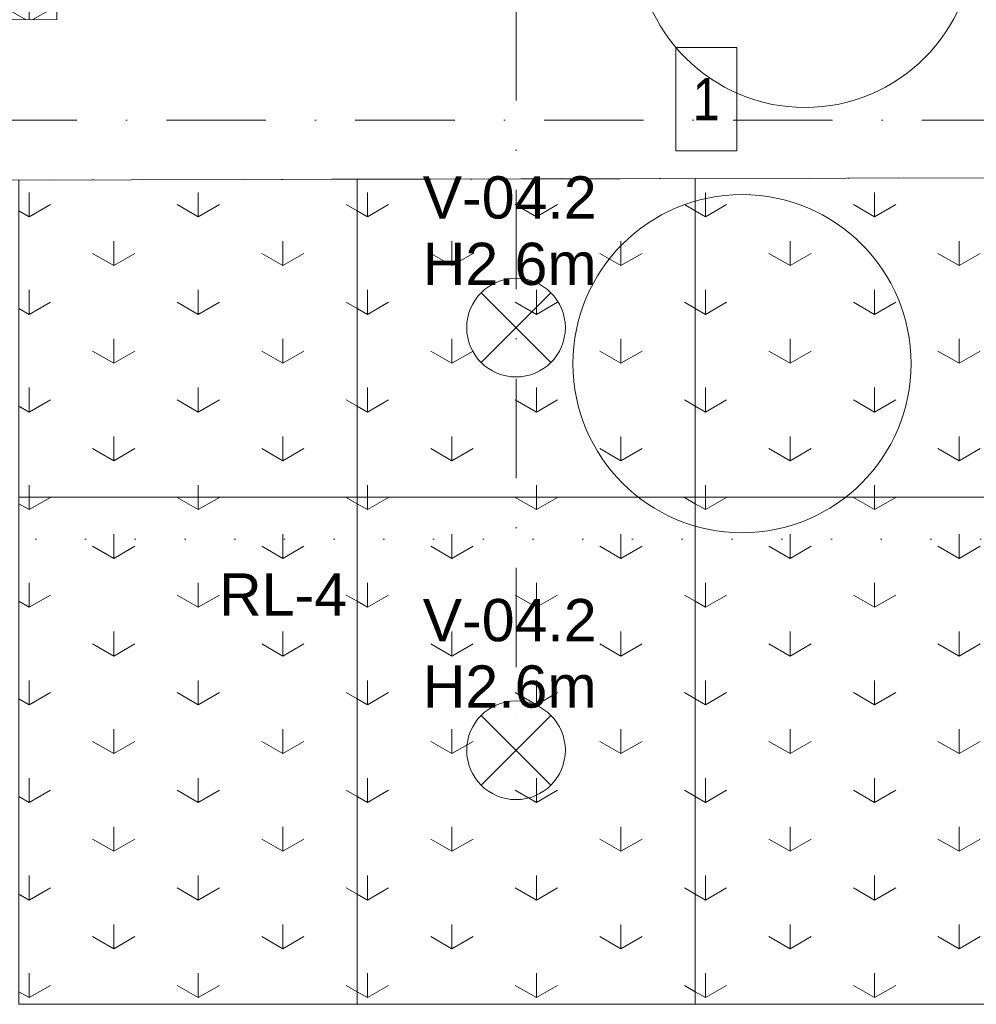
# Model space of a CAD drawing. Header units: millimetres. Extents: x -2532 to 181134, y -4151 to 53885.
# Tile 183 of 220: x 32066 to 35462, y 4307 to 7801. Entities that reach past the tile are written whole.
import ezdxf
from ezdxf.enums import TextEntityAlignment as Align

# ---------------------------------------------------------------- set-up
doc = ezdxf.new("R2010")
doc.units = ezdxf.units.MM
doc.header["$MEASUREMENT"] = 0
doc.linetypes.add('Dense Dotted', pattern=[176.388884, 0, -176.388884])
doc.linetypes.add('Dot & Dashed', pattern=[670.277762, 352.777767, -176.388884, 0, -141.111112])
for name, color, linetype in [('AR - Lõikejoon plaanis', 7, 'Continuous'), ('AR - Mööbel', 7, 'Continuous'), ('AR - Teljed', 7, 'Continuous'), ('New_SA - ripplaed', 7, 'Continuous'), ('SA - tähistused - laeviimistlus', 7, 'Continuous'), ('SA - tähistused - valgustus', 7, 'Continuous'), ('SA - valgustid', 7, 'Continuous')]:
    doc.layers.add(name, color=color, linetype=linetype)
for name, color, linetype, lineweight in [('AR - Lõikejoon plaanis_Pen_No__85', 7, 'Continuous', 9), ('AR - Mööbel_Pen_No__221', 252, 'Continuous', 13), ('AR - Teljed_Pen_No__4', 8, 'Continuous', 13), ('Märkused - Muinsuskaitselised väärtused_Pen_No__20', 1, 'Continuous', 13), ('New_SA - ripplaed_Pen_No__207', 5, 'Continuous', 9), ('SA - tähistused - laeviimistlus_Pen_No__211', 214, 'Continuous', 15), ('SA - tähistused - valgustus_Pen_No__1', 7, 'Continuous', 9), ('SA - tähistused - valgustus_Pen_No__105', 30, 'Continuous', 5), ('SA - valgustid_Pen_No__105', 30, 'Continuous', 5)]:
    doc.layers.add(name, color=color, linetype=linetype, lineweight=lineweight)
doc.styles.add('GENERATED_STYLE_1', font='txt')
doc.styles.add('GENERATED_STYLE_3', font='txt')
doc.styles.add('GENERATED_STYLE_4', font='txt')
pattern_1 = [(90, (0, 0), (-600, 0), [86.6025, -259.8076]), (90, (300, 173.2), (-600, 0), [86.6025, -259.8076]), (30, (0, 0), (-300, 519.615), [86.6025, -259.8076]), (30, (0, 346.4), (-300, 519.615), [86.6025, -259.8076]), (150, (0, 0), (300, 519.615), [86.6025, -259.8076]), (150, (0, 346.4), (300, 519.615), [86.6025, -259.8076])]

# ---------------------------------------------------------------- blocks, each defined once
blk = doc.blocks.new('Slab_71_1', base_point=(35453.7, 8089.8))
at = {"layer": 'AR - Mööbel_Pen_No__221', "linetype": 'Continuous', "flags": 128}
blk.add_lwpolyline([(35453.7, 8089.8, 1), (34253.7, 8089.8, 1)], format="xyb", close=True, dxfattribs=at)
blk = doc.blocks.new('Slab_72_1', base_point=(35230.1, 6580.6))
at = {"layer": 'AR - Mööbel_Pen_No__221', "linetype": 'Continuous', "flags": 128}
blk.add_lwpolyline([(35230.1, 6580.6, 1), (34030.1, 6580.6, 1)], format="xyb", close=True, dxfattribs=at)
blk = doc.blocks.new('Slab_160_1', base_point=(32063.9, 4306.9))
at = {"layer": 'New_SA - ripplaed_Pen_No__207', "linetype": 'Continuous'}
h = blk.add_hatch(dxfattribs=at)
h.set_pattern_fill('Grass_0001', color=256, style=0, pattern_type=2)
h.set_pattern_definition(pattern_1)
h.paths.add_polyline_path([(32063.9, 4306.9), (33063.5, 4306.9), (33263.9, 4306.9), (33263.9, 6106.9), (32063.9, 6106.9)])
at = {"layer": 'New_SA - ripplaed_Pen_No__207', "linetype": 'Continuous', "flags": 128}
blk.add_lwpolyline([(32063.9, 4306.9), (33063.5, 4306.9), (33263.9, 4306.9), (33263.9, 6106.9), (32063.9, 6106.9)], close=True, dxfattribs=at)
blk = doc.blocks.new('Slab_161_1', base_point=(32063.9, 6106.9))
at = {"layer": 'New_SA - ripplaed_Pen_No__207', "linetype": 'Continuous'}
h = blk.add_hatch(dxfattribs=at)
h.set_pattern_fill('Grass_0001', color=256, style=0, pattern_type=2)
h.set_pattern_definition(pattern_1)
h.paths.add_polyline_path([(32063.9, 6106.9), (33263.9, 6106.9), (33263.9, 7234.9), (32063.9, 7232.3)])
at = {"layer": 'New_SA - ripplaed_Pen_No__207', "linetype": 'Continuous', "flags": 128}
blk.add_lwpolyline([(32063.9, 6106.9), (33263.9, 6106.9), (33263.9, 7234.9), (32063.9, 7232.3)], close=True, dxfattribs=at)
blk = doc.blocks.new('Slab_164_1', base_point=(34463.9, 4306.9))
at = {"layer": 'New_SA - ripplaed_Pen_No__207', "linetype": 'Continuous'}
h = blk.add_hatch(dxfattribs=at)
h.set_pattern_fill('Grass_0001', color=256, style=0, pattern_type=2)
h.set_pattern_definition(pattern_1)
h.paths.add_polyline_path([(34463.9, 4306.9), (34463.9, 6106.9), (33263.9, 6106.9), (33263.9, 4306.9)])
at = {"layer": 'New_SA - ripplaed_Pen_No__207', "linetype": 'Continuous', "flags": 128}
blk.add_lwpolyline([(34463.9, 4306.9), (34463.9, 6106.9), (33263.9, 6106.9), (33263.9, 4306.9)], close=True, dxfattribs=at)
blk = doc.blocks.new('Slab_165_1', base_point=(33263.9, 6106.9))
at = {"layer": 'New_SA - ripplaed_Pen_No__207', "linetype": 'Continuous'}
h = blk.add_hatch(dxfattribs=at)
h.set_pattern_fill('Grass_0001', color=256, style=0, pattern_type=2)
h.set_pattern_definition(pattern_1)
h.paths.add_polyline_path([(33263.9, 6106.9), (34463.9, 6106.9), (34463.9, 7237.6), (33263.9, 7234.9)])
at = {"layer": 'New_SA - ripplaed_Pen_No__207', "linetype": 'Continuous', "flags": 128}
blk.add_lwpolyline([(33263.9, 6106.9), (34463.9, 6106.9), (34463.9, 7237.6), (33263.9, 7234.9)], close=True, dxfattribs=at)
blk = doc.blocks.new('Slab_168_1', base_point=(35663.9, 4306.9))
at = {"layer": 'New_SA - ripplaed_Pen_No__207', "linetype": 'Continuous'}
h = blk.add_hatch(dxfattribs=at)
h.set_pattern_fill('Grass_0001', color=256, style=0, pattern_type=2)
h.set_pattern_definition(pattern_1)
h.paths.add_polyline_path([(35663.9, 4306.9), (35663.9, 6106.9), (34463.9, 6106.9), (34463.9, 4306.9)])
at = {"layer": 'New_SA - ripplaed_Pen_No__207', "linetype": 'Continuous', "flags": 128}
blk.add_lwpolyline([(35663.9, 4306.9), (35663.9, 6106.9), (34463.9, 6106.9), (34463.9, 4306.9)], close=True, dxfattribs=at)
blk = doc.blocks.new('Slab_169_1', base_point=(34463.9, 6106.9))
at = {"layer": 'New_SA - ripplaed_Pen_No__207', "linetype": 'Continuous'}
h = blk.add_hatch(dxfattribs=at)
h.set_pattern_fill('Grass_0001', color=256, style=0, pattern_type=2)
h.set_pattern_definition(pattern_1)
h.paths.add_polyline_path([(34463.9, 6106.9), (35663.9, 6106.9), (35663.9, 6779.4), (35537.2, 6779.8), (35538.2, 7240), (34463.9, 7237.6)])
at = {"layer": 'New_SA - ripplaed_Pen_No__207', "linetype": 'Continuous', "flags": 128}
blk.add_lwpolyline([(34463.9, 6106.9), (35663.9, 6106.9), (35663.9, 6779.4), (35537.2, 6779.8), (35538.2, 7240), (34463.9, 7237.6)], close=True, dxfattribs=at)
blk = doc.blocks.new('Slab_174_1', base_point=(32197.7, 7802.3))
at = {"layer": 'New_SA - ripplaed_Pen_No__207', "linetype": 'Continuous'}
h = blk.add_hatch(dxfattribs=at)
h.set_pattern_fill('Grass_0001', color=256, style=0, pattern_type=2)
h.set_pattern_definition(pattern_1)
h.paths.add_polyline_path([(32197.7, 7802.3), (32197.7, 9594.9), (30997.7, 9594.9), (30997.7, 7799.7)])
at = {"layer": 'New_SA - ripplaed_Pen_No__207', "linetype": 'Continuous', "flags": 128}
blk.add_lwpolyline([(32197.7, 7802.3), (32197.7, 9594.9), (30997.7, 9594.9), (30997.7, 7799.7)], close=True, dxfattribs=at)
blk = doc.blocks.new('Standard grid marker')
at = {"layer": 'AR - Teljed_Pen_No__4', "linetype": 'Dot & Dashed'}
blk.add_line((1000, 0), (44867.9, 0), dxfattribs=at)
at = {"layer": 'AR - Teljed_Pen_No__4', "style": 'GENERATED_STYLE_1'}
for tag, p in [('AC_MarkerText_1_0', (-300, 14.3)), ('AC_MarkerText_1_1', (46167.9, 14.3))]:
    blk.add_attdef(tag, text='', height=250, dxfattribs=at).set_placement(p, align=Align.MIDDLE_CENTER)
blk = doc.blocks.new('Pendant Lamp 22')
at = {"layer": 'SA - valgustid_Pen_No__105', "linetype": 'Continuous'}
for p, q in [((-123.7, 123.7), (123.7, -123.7)), ((-123.7, -123.7), (123.7, 123.7))]:
    blk.add_line(p, q, dxfattribs=at)
for start, end in [(0, 180), (180, 0)]:
    blk.add_arc((0, 0), 175, start, end, dxfattribs=at)
blk = doc.blocks.new('Cutting Plane_2_1', base_point=(-2009.2, 5957.3))
at = {"layer": 'AR - Lõikejoon plaanis_Pen_No__85', "linetype": 'Dense Dotted'}
blk.add_line((-1409.2, 5957.3), (43546.8, 5957.3), dxfattribs=at)
blk = doc.blocks.new('Label_89_1', base_point=(33828, 6708.4))
at = {"layer": 'SA - tähistused - valgustus_Pen_No__105', "char_height": 150, "attachment_point": 1, "style": 'GENERATED_STYLE_3'}
for s, insert in [('\\A1;{\\pql;\\pt0,105000;\\fArial|b0|i0|c0|p34;V-04.2\\fArial|b0|i0|c0|p34;\\A1{\\H.66x;\\S^  ;}\\fArial|b0|i0|c0|p34;\\fArial|b0|i0|c0|p34;\\A1{\\H.66x;\\S^  ;}\\fArial|b0|i0|c0|p34; \\fArial|b0|i0|c0|p34;\\fArial|b0|i0|c0|p34;\\fArial|b0|i0|c0|p34;\\fArial|b0|i0|c0|p34;\\fArial|b0|i0|c0|p34;\\fArial|b0|i0|c0|p34;\\fArial|b0|i0|c0|p34;\\fArial|b0|i0|c0|p34;\\fArial|b0|i0|c0|p34;\\fArial|b0|i0|c0|p34;\\fArial|b0|i0|c0|p34;\\fArial|b0|i0|c0|p34;\\fArial|b0|i0|c0|p34;\\fArial|b0|i0|c0|p34;\\fArial|b0|i0|c0|p34;\\fArial|b0|i0|c0|p34;\\fArial|b0|i0|c0|p34;\\fArial|b0|i0|c0|p34;\\fArial|b0|i0|c0|p34;\\fArial|b0|i0|c0|p34;\\fArial|b0|i0|c0|p34;\\fArial|b0|i0|c0|p34;\\fArial|b0|i0|c0|p34;\\fArial|b0|i0|c0|p34;\\fArial|b0|i0|c0|p34;\\fArial|b0|i0|c0|p34;\\fArial|b0|i0|c0|p34;\\fArial|b0|i0|c0|p34;\\fArial|b0|i0|c0|p34;\\fArial|b0|i0|c0|p34;\\fArial|b0|i0|c0|p34;\\fArial|b0|i0|c0|p34;\\fArial|b0|i0|c0|p34;\\fArial|b0|i0|c0|p34;\\fArial|b0|i0|c0|p34;\\fArial|b0|i0|c0|p34;\\fArial|b0|i0|c0|p34;\\fArial|b0|i0|c0|p34;\\fArial|b0|i0|c0|p34;\\fArial|b0|i0|c0|p34;\\fArial|b0|i0|c0|p34;\\fArial|b0|i0|c0|p34;\\fArial|b0|i0|c0|p34;}', (33496.8, 7245.5)), ('\\A1;{\\pql;\\pt0,105000;\\fArial|b0|i0|c0|p34;H2.6m \\fArial|b0|i0|c0|p34;\\A1{\\H.66x;\\S^  ;}\\fArial|b0|i0|c0|p34;\\fArial|b0|i0|c0|p34;\\A1{\\H.66x;\\S^  ;}\\fArial|b0|i0|c0|p34;\\fArial|b0|i0|c0|p34;\\fArial|b0|i0|c0|p34;\\fArial|b0|i0|c0|p34;\\fArial|b0|i0|c0|p34;\\fArial|b0|i0|c0|p34;\\fArial|b0|i0|c0|p34;\\fArial|b0|i0|c0|p34;\\fArial|b0|i0|c0|p34;\\fArial|b0|i0|c0|p34;\\fArial|b0|i0|c0|p34;\\fArial|b0|i0|c0|p34;\\fArial|b0|i0|c0|p34;\\fArial|b0|i0|c0|p34;\\fArial|b0|i0|c0|p34;\\fArial|b0|i0|c0|p34;\\fArial|b0|i0|c0|p34;\\fArial|b0|i0|c0|p34;\\fArial|b0|i0|c0|p34;\\fArial|b0|i0|c0|p34;\\fArial|b0|i0|c0|p34;\\fArial|b0|i0|c0|p34;\\fArial|b0|i0|c0|p34;\\fArial|b0|i0|c0|p34;\\fArial|b0|i0|c0|p34;\\fArial|b0|i0|c0|p34;\\fArial|b0|i0|c0|p34;\\fArial|b0|i0|c0|p34;\\fArial|b0|i0|c0|p34;\\fArial|b0|i0|c0|p34;\\fArial|b0|i0|c0|p34;\\fArial|b0|i0|c0|p34;\\fArial|b0|i0|c0|p34;\\fArial|b0|i0|c0|p34;\\fArial|b0|i0|c0|p34;\\fArial|b0|i0|c0|p34;\\fArial|b0|i0|c0|p34;\\fArial|b0|i0|c0|p34;\\fArial|b0|i0|c0|p34;\\fArial|b0|i0|c0|p34;\\fArial|b0|i0|c0|p34;\\fArial|b0|i0|c0|p34;\\fArial|b0|i0|c0|p34;\\fArial|b0|i0|c0|p34;}', (33496.8, 7009.8))]:
    blk.add_mtext(s, dxfattribs=dict(at, insert=insert))
blk = doc.blocks.new('Label_90_1', base_point=(33828, 5208.4))
at = {"layer": 'SA - tähistused - valgustus_Pen_No__105', "char_height": 150, "attachment_point": 1, "style": 'GENERATED_STYLE_3'}
for s, insert in [('\\A1;{\\pql;\\pt0,105000;\\fArial|b0|i0|c0|p34;V-04.2\\fArial|b0|i0|c0|p34;\\A1{\\H.66x;\\S^  ;}\\fArial|b0|i0|c0|p34;\\fArial|b0|i0|c0|p34;\\A1{\\H.66x;\\S^  ;}\\fArial|b0|i0|c0|p34; \\fArial|b0|i0|c0|p34;\\fArial|b0|i0|c0|p34;\\fArial|b0|i0|c0|p34;\\fArial|b0|i0|c0|p34;\\fArial|b0|i0|c0|p34;\\fArial|b0|i0|c0|p34;\\fArial|b0|i0|c0|p34;\\fArial|b0|i0|c0|p34;\\fArial|b0|i0|c0|p34;\\fArial|b0|i0|c0|p34;\\fArial|b0|i0|c0|p34;\\fArial|b0|i0|c0|p34;\\fArial|b0|i0|c0|p34;\\fArial|b0|i0|c0|p34;\\fArial|b0|i0|c0|p34;\\fArial|b0|i0|c0|p34;\\fArial|b0|i0|c0|p34;\\fArial|b0|i0|c0|p34;\\fArial|b0|i0|c0|p34;\\fArial|b0|i0|c0|p34;\\fArial|b0|i0|c0|p34;\\fArial|b0|i0|c0|p34;\\fArial|b0|i0|c0|p34;\\fArial|b0|i0|c0|p34;\\fArial|b0|i0|c0|p34;\\fArial|b0|i0|c0|p34;\\fArial|b0|i0|c0|p34;\\fArial|b0|i0|c0|p34;\\fArial|b0|i0|c0|p34;\\fArial|b0|i0|c0|p34;\\fArial|b0|i0|c0|p34;\\fArial|b0|i0|c0|p34;\\fArial|b0|i0|c0|p34;\\fArial|b0|i0|c0|p34;\\fArial|b0|i0|c0|p34;\\fArial|b0|i0|c0|p34;\\fArial|b0|i0|c0|p34;\\fArial|b0|i0|c0|p34;\\fArial|b0|i0|c0|p34;\\fArial|b0|i0|c0|p34;\\fArial|b0|i0|c0|p34;\\fArial|b0|i0|c0|p34;\\fArial|b0|i0|c0|p34;}', (33496.8, 5745.5)), ('\\A1;{\\pql;\\pt0,105000;\\fArial|b0|i0|c0|p34;H2.6m \\fArial|b0|i0|c0|p34;\\A1{\\H.66x;\\S^  ;}\\fArial|b0|i0|c0|p34;\\fArial|b0|i0|c0|p34;\\A1{\\H.66x;\\S^  ;}\\fArial|b0|i0|c0|p34;\\fArial|b0|i0|c0|p34;\\fArial|b0|i0|c0|p34;\\fArial|b0|i0|c0|p34;\\fArial|b0|i0|c0|p34;\\fArial|b0|i0|c0|p34;\\fArial|b0|i0|c0|p34;\\fArial|b0|i0|c0|p34;\\fArial|b0|i0|c0|p34;\\fArial|b0|i0|c0|p34;\\fArial|b0|i0|c0|p34;\\fArial|b0|i0|c0|p34;\\fArial|b0|i0|c0|p34;\\fArial|b0|i0|c0|p34;\\fArial|b0|i0|c0|p34;\\fArial|b0|i0|c0|p34;\\fArial|b0|i0|c0|p34;\\fArial|b0|i0|c0|p34;\\fArial|b0|i0|c0|p34;\\fArial|b0|i0|c0|p34;\\fArial|b0|i0|c0|p34;\\fArial|b0|i0|c0|p34;\\fArial|b0|i0|c0|p34;\\fArial|b0|i0|c0|p34;\\fArial|b0|i0|c0|p34;\\fArial|b0|i0|c0|p34;\\fArial|b0|i0|c0|p34;\\fArial|b0|i0|c0|p34;\\fArial|b0|i0|c0|p34;\\fArial|b0|i0|c0|p34;\\fArial|b0|i0|c0|p34;\\fArial|b0|i0|c0|p34;\\fArial|b0|i0|c0|p34;\\fArial|b0|i0|c0|p34;\\fArial|b0|i0|c0|p34;\\fArial|b0|i0|c0|p34;\\fArial|b0|i0|c0|p34;\\fArial|b0|i0|c0|p34;\\fArial|b0|i0|c0|p34;\\fArial|b0|i0|c0|p34;\\fArial|b0|i0|c0|p34;\\fArial|b0|i0|c0|p34;\\fArial|b0|i0|c0|p34;\\fArial|b0|i0|c0|p34;}', (33496.8, 5509.8))]:
    blk.add_mtext(s, dxfattribs=dict(at, insert=insert))
blk = doc.blocks.new('Label_232_1', base_point=(33024.9, 5534.9))
at = {"layer": 'SA - tähistused - laeviimistlus_Pen_No__211', "insert": (32773.9, 5836.3), "char_height": 150, "attachment_point": 1, "style": 'GENERATED_STYLE_3'}
blk.add_mtext('\\A1;{\\pql;\\pt0,211000;\\fArial|b0|i0|c0|p34;RL-4\\fArial|b0|i0|c0|p34;\\A1{\\H.66x;\\S^  ;}\\fArial|b0|i0|c0|p34;\\fArial|b0|i0|c0|p34;\\A1{\\H.66x;\\S^  ;}\\fArial|b0|i0|c0|p34; \\fArial|b0|i0|c0|p34;\\fArial|b0|i0|c0|p34;\\fArial|b0|i0|c0|p34;\\fArial|b0|i0|c0|p34;\\fArial|b0|i0|c0|p34;\\fArial|b0|i0|c0|p34;\\fArial|b0|i0|c0|p34;\\fArial|b0|i0|c0|p34;\\fArial|b0|i0|c0|p34;\\fArial|b0|i0|c0|p34;\\fArial|b0|i0|c0|p34;\\fArial|b0|i0|c0|p34;\\fArial|b0|i0|c0|p34;\\fArial|b0|i0|c0|p34;\\fArial|b0|i0|c0|p34;\\fArial|b0|i0|c0|p34;\\fArial|b0|i0|c0|p34;\\fArial|b0|i0|c0|p34;\\fArial|b0|i0|c0|p34;\\fArial|b0|i0|c0|p34;\\fArial|b0|i0|c0|p34;\\fArial|b0|i0|c0|p34;\\fArial|b0|i0|c0|p34;\\fArial|b0|i0|c0|p34;\\fArial|b0|i0|c0|p34;\\fArial|b0|i0|c0|p34;\\fArial|b0|i0|c0|p34;\\fArial|b0|i0|c0|p34;\\fArial|b0|i0|c0|p34;\\fArial|b0|i0|c0|p34;\\fArial|b0|i0|c0|p34;\\fArial|b0|i0|c0|p34;\\fArial|b0|i0|c0|p34;\\fArial|b0|i0|c0|p34;\\fArial|b0|i0|c0|p34;\\fArial|b0|i0|c0|p34;\\fArial|b0|i0|c0|p34;\\fArial|b0|i0|c0|p34;\\fArial|b0|i0|c0|p34;\\fArial|b0|i0|c0|p34;\\fArial|b0|i0|c0|p34;\\fArial|b0|i0|c0|p34;\\fArial|b0|i0|c0|p34;}', dxfattribs=at)

msp = doc.modelspace()

# ---------------------------------------------------------------- linework, layer by layer
at = {"layer": 'Märkused - Muinsuskaitselised väärtused_Pen_No__20', "linetype": 'Continuous', "flags": 128}
msp.add_lwpolyline([(34395.2, 7703), (34611.2, 7703), (34611.2, 7336), (34395.2, 7336)], close=True, dxfattribs=at)
at = {"layer": 'SA - tähistused - valgustus_Pen_No__1', "linetype": 'Dot & Dashed'}
msp.add_line((35538.2, 7240), (31147.6, 7230.3), dxfattribs=at)
at = {"layer": 'SA - tähistused - valgustus_Pen_No__105', "linetype": 'Dot & Dashed'}
msp.add_line((33828, 9208.4), (33828, 5208.4), dxfattribs=at)

# ---------------------------------------------------------------- block references
at = {"layer": 'AR - Lõikejoon plaanis'}
msp.add_blockref('Cutting Plane_2_1', (-2009.2, 5957.3), dxfattribs=at)
at = {"layer": 'AR - Mööbel', "linetype": 'Continuous'}
for name, p in [('Slab_71_1', (35453.7, 8089.8)), ('Slab_72_1', (35230.1, 6580.6))]:
    msp.add_blockref(name, p, dxfattribs=at)
at = {"layer": 'AR - Teljed', "linetype": 'Continuous', "zscale": 1000}
msp.add_blockref('Standard grid marker', (-1931.8, 7444.8), dxfattribs=at)
at = {"layer": 'New_SA - ripplaed', "linetype": 'Continuous'}
for name, p in [('Slab_174_1', (32197.7, 7802.3)), ('Slab_161_1', (32063.9, 6106.9)), ('Slab_165_1', (33263.9, 6106.9)), ('Slab_169_1', (34463.9, 6106.9)), ('Slab_160_1', (32063.9, 4306.9)), ('Slab_164_1', (34463.9, 4306.9)), ('Slab_168_1', (35663.9, 4306.9))]:
    msp.add_blockref(name, p, dxfattribs=at)
at = {"layer": 'SA - tähistused - laeviimistlus', "linetype": 'Continuous'}
msp.add_blockref('Label_232_1', (33024.9, 5534.9), dxfattribs=at)
at = {"layer": 'SA - tähistused - valgustus', "linetype": 'Continuous'}
for name, p in [('Label_89_1', (33828, 6708.4)), ('Label_90_1', (33828, 5208.4))]:
    msp.add_blockref(name, p, dxfattribs=at)
at = {"layer": 'SA - valgustid', "linetype": 'Continuous', "zscale": 1000}
for p in [(33828, 6708.4), (33828, 5208.4)]:
    msp.add_blockref('Pendant Lamp 22', p, dxfattribs=at)

# ---------------------------------------------------------------- texts
at = {"layer": 'Märkused - Muinsuskaitselised väärtused_Pen_No__20', "linetype": 'Continuous', "insert": (34503.2, 7444.5), "char_height": 150, "attachment_point": 8, "style": 'GENERATED_STYLE_4'}
msp.add_mtext('\\A1;{\\pqc;\\fArial Narrow|b0|i0|c0|p34;1}', dxfattribs=at)

doc.saveas('drawing.dxf')
